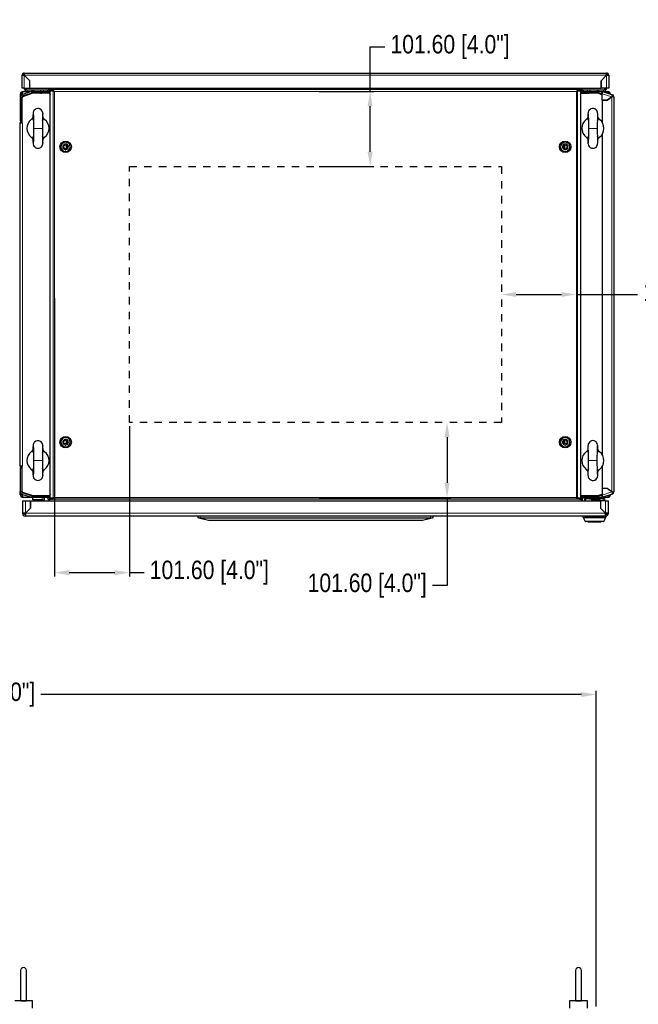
# Model space of a CAD drawing. Header units: inches. Extents: x 614 to 6314, y 704 to 4696.
# Tile 77 of 78: x 4066 to 4904, y 3362 to 4696. Entities that reach past the tile are written whole.
import ezdxf

# ---------------------------------------------------------------- set-up
doc = ezdxf.new("R2010")
doc.units = ezdxf.units.IN
doc.header["$MEASUREMENT"] = 0
doc.linetypes.add('HIDDEN', pattern=[0.2, 0.1, -0.1])
doc.styles.get("Standard").update_dxf_attribs({"font": 'ARIALN.TTF'})
doc.dimstyles.get("Standard").update_dxf_attribs({"dimtxt": 25, "dimasz": 20, "dimexe": 5, "dimexo": 5, "dimgap": 10, "dimtad": 0, "dimtih": 1, "dimtoh": 1, "dimzin": 0, "dimdsep": 46, "dimtxsty": 'Standard', "dimcen": 10, "dimadec": 0, "dimazin": 0, "dimtfac": 1, "dimtofl": 0, "dimtmove": 0, "dimatfit": 3, "dimfxl": 1, "dimtolj": 1, "dimtzin": 0, "dimarcsym": 0})

# ---------------------------------------------------------------- blocks, each defined once
blk = doc.blocks.new('ENCL_FRONT')
for p, q in [((-380, 2155.5), (-380, 2115.5)), ((-372, 2115.5), (-372, 2155.5)), ((372, 2155.5), (372, 2115.5)), ((380, 2115.5), (380, 2155.5)), ((-364, 2114.5), (-388, 2114.5)), ((-379.9, 2114.5), (-379.9, 2114.5)), ((-379.9, 2114.5), (-379.8, 2114.5)), ((-379.8, 2114.5), (-379.7, 2114.5)), ((-379.7, 2114.5), (-379.6, 2114.5)), ((-379.6, 2114.5), (-379.4, 2114.5)), ((-379.4, 2114.5), (-379.2, 2114.5)), ((-379.2, 2114.5), (-379, 2114.5)), ((-379, 2114.5), (-378.7, 2114.5)), ((-378.7, 2114.5), (-378.5, 2114.5)), ((-378.5, 2114.5), (-378.2, 2114.5)), ((-378.2, 2114.5), (-377.9, 2114.5)), ((-377.9, 2114.5), (-377.5, 2114.5)), ((-377.5, 2114.5), (-377.2, 2114.5)), ((-377.2, 2114.5), (-376.9, 2114.5)), ((-376.9, 2114.5), (-376.5, 2114.5)), ((-376.5, 2114.5), (-376.2, 2114.5)), ((-376.2, 2114.5), (-375.9, 2114.5)), ((-375.9, 2114.5), (-375.5, 2114.5)), ((-375.5, 2114.5), (-375.2, 2114.5)), ((-375.2, 2114.5), (-374.8, 2114.5)), ((-374.8, 2114.5), (-374.5, 2114.5)), ((-374.5, 2114.5), (-374.2, 2114.5)), ((-374.2, 2114.5), (-373.9, 2114.5)), ((-373.9, 2114.5), (-373.6, 2114.5)), ((-373.6, 2114.5), (-373.3, 2114.5)), ((-373.3, 2114.5), (-373, 2114.5)), ((-373, 2114.5), (-372.8, 2114.5)), ((-372.8, 2114.5), (-372.6, 2114.5)), ((-372.6, 2114.5), (-372.4, 2114.5)), ((-372.4, 2114.5), (-372.3, 2114.5)), ((-372.3, 2114.5), (-372.2, 2114.5)), ((-372.2, 2114.5), (-372.2, 2114.5)), ((-372.2, 2114.5), (-372.1, 2114.5)), ((-372.1, 2114.5), (-372.1, 2114.5)), ((-372.1, 2114.5), (-372.1, 2114.5)), ((-364, 2104.5), (-364, 2114.5)), ((388, 2114.5), (364, 2114.5)), ((364, 2114.5), (364, 2104.5)), ((372.1, 2114.5), (372.1, 2114.5)), ((372.1, 2114.5), (372.2, 2114.5)), ((372.2, 2114.5), (372.3, 2114.5)), ((372.3, 2114.5), (372.4, 2114.5)), ((372.4, 2114.5), (372.6, 2114.5)), ((372.6, 2114.5), (372.8, 2114.5)), ((372.8, 2114.5), (373, 2114.5)), ((373, 2114.5), (373.3, 2114.5)), ((373.3, 2114.5), (373.5, 2114.5)), ((373.5, 2114.5), (373.8, 2114.5)), ((373.8, 2114.5), (374.1, 2114.5)), ((374.1, 2114.5), (374.5, 2114.5)), ((374.5, 2114.5), (374.8, 2114.5)), ((374.8, 2114.5), (375.1, 2114.5)), ((375.1, 2114.5), (375.5, 2114.5)), ((375.5, 2114.5), (375.8, 2114.5)), ((375.8, 2114.5), (376.1, 2114.5)), ((376.1, 2114.5), (376.5, 2114.5)), ((376.5, 2114.5), (376.8, 2114.5)), ((376.8, 2114.5), (377.2, 2114.5)), ((377.2, 2114.5), (377.5, 2114.5)), ((377.5, 2114.5), (377.8, 2114.5)), ((377.8, 2114.5), (378.1, 2114.5)), ((378.1, 2114.5), (378.4, 2114.5)), ((378.4, 2114.5), (378.7, 2114.5)), ((378.7, 2114.5), (379, 2114.5)), ((379, 2114.5), (379.2, 2114.5)), ((379.2, 2114.5), (379.4, 2114.5)), ((379.4, 2114.5), (379.6, 2114.5)), ((379.6, 2114.5), (379.7, 2114.5)), ((379.7, 2114.5), (379.8, 2114.5)), ((379.8, 2114.5), (379.8, 2114.5)), ((379.8, 2114.5), (379.9, 2114.5)), ((379.9, 2114.5), (379.9, 2114.5)), ((379.9, 2114.5), (379.9, 2114.5)), ((388, 2104.5), (388, 2114.5))]:
    blk.add_line(p, q)
for centre, start, end in [((-376, 2155.5), 0, 180), ((376, 2155.5), 0, 180), ((-376, 2115.5), 180, 194.4775), ((-376, 2115.5), 345.5235, 0.001), ((376, 2115.5), 180, 194.4775), ((376, 2115.5), 345.5235, 0.001)]:
    blk.add_arc(centre, 4, start, end)
blk = doc.blocks.new('*D56')
at = {"color": 0, "linetype": 'Continuous', "lineweight": -2, "transparency": 16777216}
for p, q in [((3246.8, 3373.9), (3246.8, 3786.5)), ((3266.8, 3781.5), (3885.8, 3781.5)), ((4826.8, 3781.5), (4094.3, 3781.5)), ((4846.8, 3358.7), (4846.8, 3786.5))]:
    blk.add_line(p, q, dxfattribs=at)
at = {"color": 0, "linetype": 'Continuous', "transparency": 16777216}
for points in [[(3266.8, 3784.9), (3266.8, 3778.2), (3246.8, 3781.5)], [(4826.8, 3784.9), (4826.8, 3778.2), (4846.8, 3781.5)]]:
    blk.add_solid(points, dxfattribs=at)
at = {"layer": 'DEFPOINTS', "color": 0, "linetype": 'Continuous', "transparency": 16777216}
for p in [(3246.8, 3781.5), (3246.8, 3368.9), (4846.8, 3353.7)]:
    blk.add_point(p, dxfattribs=at)
at = {"color": 0, "linetype": 'Continuous', "transparency": 16777216, "insert": (3990, 3781.5), "char_height": 25, "attachment_point": 5}
blk.add_mtext('\\A1;1600.00 [63.0"]', dxfattribs=at)
blk = doc.blocks.new('*D70')
at = {"color": 0, "lineweight": -2, "transparency": 16777216}
for p, q in [((4738.3, 4323.4), (4799.9, 4323.4)), ((4819.9, 4323.4), (4903, 4323.4))]:
    blk.add_line(p, q, dxfattribs=at)
at = {"color": 0, "transparency": 16777216}
for points in [[(4738.3, 4326.8), (4738.3, 4320.1), (4718.3, 4323.4)], [(4799.9, 4326.8), (4799.9, 4320.1), (4819.9, 4323.4)]]:
    blk.add_solid(points, dxfattribs=at)
at = {"layer": 'DEFPOINTS', "color": 0, "transparency": 16777216}
for p in [(4718.3, 4323.4), (4819.9, 4323.4), (4819.9, 4323.4)]:
    blk.add_point(p, dxfattribs=at)
at = {"color": 0, "transparency": 16777216, "insert": (4991.3, 4323.4), "char_height": 25, "attachment_point": 5}
blk.add_mtext('\\A1;101.60 [4.0"]', dxfattribs=at)
blk = doc.blocks.new('*D71')
at = {"color": 0, "lineweight": -2, "transparency": 16777216}
for p, q in [((4540.5, 4598.4), (4540.5, 4658.7)), ((4540.5, 4658.7), (4560.5, 4658.7)), ((4471.3, 4598.4), (4545.5, 4598.4)), ((4540.5, 4516.8), (4540.5, 4578.4)), ((4471.3, 4496.8), (4545.5, 4496.8))]:
    blk.add_line(p, q, dxfattribs=at)
at = {"color": 0, "transparency": 16777216}
for points in [[(4537.1, 4578.4), (4543.8, 4578.4), (4540.5, 4598.4)], [(4537.1, 4516.8), (4543.8, 4516.8), (4540.5, 4496.8)]]:
    blk.add_solid(points, dxfattribs=at)
at = {"layer": 'DEFPOINTS', "color": 0, "transparency": 16777216}
for p in [(4466.3, 4598.4), (4540.5, 4598.4), (4466.3, 4496.8)]:
    blk.add_point(p, dxfattribs=at)
at = {"color": 0, "transparency": 16777216, "insert": (4648.8, 4658.7), "char_height": 25, "attachment_point": 5}
blk.add_mtext('\\A1;101.60 [4.0"]', dxfattribs=at)
blk = doc.blocks.new('*D72')
at = {"color": 0, "lineweight": -2, "transparency": 16777216}
for p, q in [((4112.7, 4318.4), (4112.7, 3941.6)), ((4214.3, 4145), (4214.3, 3941.6)), ((4132.7, 3946.6), (4194.3, 3946.6)), ((4214.3, 3946.6), (4234.3, 3946.6))]:
    blk.add_line(p, q, dxfattribs=at)
at = {"color": 0, "transparency": 16777216}
for points in [[(4132.7, 3950), (4132.7, 3943.3), (4112.7, 3946.6)], [(4194.3, 3950), (4194.3, 3943.3), (4214.3, 3946.6)]]:
    blk.add_solid(points, dxfattribs=at)
at = {"layer": 'DEFPOINTS', "color": 0, "transparency": 16777216}
for p in [(4112.7, 4323.4), (4214.3, 4150), (4214.3, 3946.6)]:
    blk.add_point(p, dxfattribs=at)
at = {"color": 0, "transparency": 16777216, "insert": (4322.6, 3946.6), "char_height": 25, "attachment_point": 5}
blk.add_mtext('\\A1;101.60 [4.0"]', dxfattribs=at)
blk = doc.blocks.new('*D73')
at = {"color": 0, "lineweight": -2, "transparency": 16777216}
for p, q in [((4644.8, 4130), (4644.8, 4068.4)), ((4471.3, 4048.4), (4649.8, 4048.4)), ((4644.8, 4048.4), (4644.8, 3929.1)), ((4644.8, 3929.1), (4624.8, 3929.1))]:
    blk.add_line(p, q, dxfattribs=at)
at = {"color": 0, "transparency": 16777216}
for points in [[(4641.4, 4130), (4648.1, 4130), (4644.8, 4150)], [(4641.4, 4068.4), (4648.1, 4068.4), (4644.8, 4048.4)]]:
    blk.add_solid(points, dxfattribs=at)
at = {"layer": 'DEFPOINTS', "color": 0, "transparency": 16777216}
for p in [(4644.8, 4150), (4466.3, 4048.4), (4644.8, 4048.4)]:
    blk.add_point(p, dxfattribs=at)
at = {"color": 0, "transparency": 16777216, "insert": (4536.5, 3929.1), "char_height": 25, "attachment_point": 5}
blk.add_mtext('\\A1;101.60 [4.0"]', dxfattribs=at)

msp = doc.modelspace()

# ---------------------------------------------------------------- linework, layer by layer
at = {"color": 7, "linetype": 'Continuous', "lineweight": 25}
for p, q in [((4070.332, 4620.444), (4068.832, 4620.444)), ((4068.832, 4602.944), (4068.832, 4620.444)), ((4071.832, 4623.444), (4071.832, 4620.444)), ((4071.832, 4623.444), (4860.832, 4623.444)), ((4079.235, 4613.041), (4071.832, 4620.444)), ((4079.225, 4613.037), (4071.832, 4620.43)), ((4076.332, 4615.944), (4076.318, 4615.944)), ((4860.832, 4620.444), (4853.43, 4613.041)), ((4853.44, 4613.037), (4860.832, 4620.43)), ((4856.346, 4615.944), (4856.332, 4615.944)), ((4860.832, 4620.444), (4860.832, 4623.444)), ((4862.332, 4620.444), (4863.832, 4620.444)), ((4863.832, 4620.444), (4863.832, 4602.944)), ((4071.832, 4602.944), (4068.832, 4602.944)), ((4071.832, 4602.444), (4071.832, 4602.944)), ((4071.832, 4602.944), (4079.225, 4602.944)), ((4073.832, 4602.444), (4073.832, 4602.944)), ((4079.225, 4602.944), (4079.225, 4613.037)), ((4079.235, 4602.944), (4079.235, 4613.041)), ((4079.235, 4602.944), (4853.43, 4602.944)), ((4104.332, 4602.944), (4104.332, 4600.744)), ((4106.332, 4600.618), (4106.332, 4602.944)), ((4826.332, 4602.944), (4826.332, 4600.618)), ((4828.332, 4600.744), (4828.332, 4602.944)), ((4853.43, 4613.041), (4853.43, 4602.944)), ((4853.44, 4602.944), (4853.44, 4613.037)), ((4860.832, 4602.944), (4853.44, 4602.944)), ((4858.832, 4602.944), (4858.832, 4602.444)), ((4860.832, 4602.944), (4860.832, 4602.444)), ((4863.832, 4602.944), (4860.832, 4602.944)), ((4066.332, 4594.444), (4068.332, 4594.444)), ((4066.332, 4594.444), (4066.332, 4590.12)), ((4066.332, 4590.12), (4066.332, 4558.444)), ((4068.332, 4594.444), (4068.332, 4593.753)), ((4068.332, 4590.12), (4068.332, 4558.444)), ((4068.432, 4593.815), (4068.432, 4594.444)), ((4068.432, 4562.073), (4068.432, 4590.791)), ((4069.352, 4591.233), (4068.552, 4589.628)), ((4068.552, 4589.628), (4068.552, 4555.844)), ((4068.832, 4590.844), (4069.304, 4591.75)), ((4068.832, 4590.844), (4068.832, 4590.19)), ((4081.688, 4598.233), (4069.303, 4594.21)), ((4069.304, 4591.75), (4083.332, 4596.444)), ((4083.432, 4595.944), (4069.352, 4591.233)), ((4082.306, 4596.331), (4069.922, 4592.307)), ((4070.332, 4598.444), (4075.832, 4598.444)), ((4075.832, 4600.444), (4084.332, 4600.444)), ((4075.832, 4598.444), (4083.017, 4598.444)), ((4083.017, 4598.444), (4105.332, 4598.444)), ((4083.017, 4596.444), (4105.332, 4596.444)), ((4106.047, 4595.944), (4083.432, 4595.944)), ((4084.332, 4600.444), (4084.332, 4598.444)), ((4084.332, 4600.444), (4094.332, 4600.444)), ((4091.332, 4595.944), (4091.332, 4596.444)), ((4093.832, 4595.944), (4093.832, 4596.243)), ((4093.832, 4596.243), (4095.232, 4596.243)), ((4094.332, 4598.444), (4094.332, 4600.444)), ((4094.332, 4600.444), (4097.832, 4600.444)), ((4095.232, 4595.944), (4095.232, 4596.243)), ((4106.082, 4596.243), (4095.232, 4596.243)), ((4097.832, 4600.444), (4102.832, 4600.444)), ((4102.832, 4600.444), (4102.832, 4598.587)), ((4104.332, 4600.744), (4106.332, 4600.744)), ((4105.332, 4598.444), (4105.332, 4596.444)), ((4105.665, 4598.444), (4106.332, 4598.444)), ((4106.047, 4595.944), (4106.944, 4593.832)), ((4106.182, 4596.344), (4106.182, 4596.343)), ((4107.83, 4600.618), (4106.332, 4600.618)), ((4106.332, 4600.618), (4106.332, 4597.123)), ((4106.726, 4594.344), (4106.817, 4594.376)), ((4106.788, 4594.444), (4106.944, 4594.077)), ((4106.944, 4594.444), (4106.788, 4594.444)), ((4106.944, 4593.944), (4106.896, 4593.944)), ((4106.944, 4047.544), (4106.944, 4599.344)), ((4109.161, 4599.344), (4106.944, 4599.344)), ((4107.83, 4600.944), (4107.83, 4599.444)), ((4108.852, 4600.944), (4107.83, 4600.944)), ((4108.852, 4599.444), (4107.83, 4599.444)), ((4108.282, 4599.344), (4108.282, 4599.444)), ((4108.852, 4600.944), (4108.852, 4599.444)), ((4823.81, 4600.944), (4108.852, 4600.944)), ((4109.161, 4599.344), (4110.126, 4599.344)), ((4111.134, 4598.707), (4109.161, 4599.344)), ((4112.098, 4598.707), (4111.134, 4598.707)), ((4112.098, 4598.707), (4111.374, 4598.941)), ((4820.564, 4598.707), (4821.287, 4598.941)), ((4821.528, 4598.707), (4820.564, 4598.707)), ((4823.501, 4599.344), (4821.528, 4598.707)), ((4822.536, 4599.344), (4823.501, 4599.344)), ((4825.718, 4599.344), (4823.501, 4599.344)), ((4823.81, 4599.444), (4823.81, 4600.944)), ((4823.81, 4600.944), (4824.832, 4600.944)), ((4823.81, 4599.444), (4824.832, 4599.444)), ((4824.382, 4599.444), (4824.382, 4599.344)), ((4824.832, 4600.944), (4824.832, 4599.444)), ((4826.332, 4600.618), (4824.832, 4600.618)), ((4825.718, 4599.344), (4825.718, 4047.544)), ((4825.718, 4593.826), (4826.617, 4595.944)), ((4825.718, 4594.071), (4825.877, 4594.444)), ((4825.877, 4594.444), (4825.718, 4594.444)), ((4825.768, 4593.944), (4825.718, 4593.944)), ((4825.848, 4594.376), (4825.938, 4594.344)), ((4828.332, 4600.744), (4826.332, 4600.744)), ((4826.332, 4597.123), (4826.332, 4600.618)), ((4826.332, 4598.444), (4826.999, 4598.444)), ((4826.482, 4596.344), (4826.482, 4596.343)), ((4826.582, 4596.243), (4837.432, 4596.243)), ((4849.232, 4595.944), (4826.617, 4595.944)), ((4827.332, 4598.444), (4849.648, 4598.444)), ((4827.332, 4598.444), (4827.332, 4596.444)), ((4827.332, 4596.444), (4849.648, 4596.444)), ((4829.832, 4598.587), (4829.832, 4600.444)), ((4829.832, 4600.444), (4834.832, 4600.444)), ((4834.832, 4600.444), (4838.332, 4600.444)), ((4837.432, 4595.944), (4837.432, 4596.243)), ((4838.832, 4596.243), (4837.432, 4596.243)), ((4838.332, 4600.444), (4848.332, 4600.444)), ((4838.332, 4600.444), (4838.332, 4598.444)), ((4838.832, 4595.944), (4838.832, 4596.243)), ((4841.332, 4596.444), (4841.332, 4595.944)), ((4848.332, 4598.444), (4848.332, 4600.444)), ((4848.332, 4600.444), (4856.832, 4600.444)), ((4854.832, 4594.07), (4849.232, 4595.944)), ((4849.332, 4596.444), (4854.832, 4594.604)), ((4849.648, 4598.444), (4856.832, 4598.444)), ((4854.832, 4594.878), (4850.359, 4596.331)), ((4855.041, 4596.913), (4850.977, 4598.233)), ((4854.855, 4598.385), (4854.44, 4597.108)), ((4854.832, 4586.456), (4854.832, 4595.238)), ((4854.855, 4598.385), (4855.296, 4598.242)), ((4854.881, 4596.965), (4855.296, 4598.242)), ((4855.296, 4598.242), (4868.759, 4593.867)), ((4856.832, 4598.444), (4862.332, 4598.444)), ((4867.821, 4591.018), (4861.541, 4586.456)), ((4861.544, 4586.446), (4867.832, 4591.014)), ((4864.112, 4588.312), (4864.112, 4588.324)), ((4864.232, 4588.399), (4864.232, 4588.411)), ((4864.332, 4588.471), (4864.332, 4588.484)), ((4866.332, 4589.924), (4866.332, 4589.937)), ((4867.732, 4590.954), (4867.732, 4590.942)), ((4867.823, 4591.014), (4867.815, 4591.014)), ((4870.832, 4591.014), (4867.832, 4591.014)), ((4868.296, 4592.441), (4868.759, 4593.867)), ((4870.832, 4591.014), (4870.832, 4055.874)), ((4068.432, 4585.772), (4068.332, 4585.872)), ((4861.541, 4586.456), (4854.832, 4586.456)), ((4854.832, 4586.446), (4854.832, 4556.735)), ((4854.832, 4586.446), (4861.544, 4586.446)), ((4068.332, 4571.015), (4068.432, 4571.115)), ((4068.552, 4570.044), (4068.533, 4570.044)), ((4068.533, 4558.444), (4068.533, 4570.044)), ((4066.332, 4558.444), (4068.332, 4558.444)), ((4066.332, 4556.244), (4066.332, 4555.844)), ((4066.332, 4555.844), (4068.552, 4555.844)), ((4066.332, 4091.044), (4066.332, 4555.844)), ((4068.332, 4559.111), (4068.552, 4558.98)), ((4068.332, 4556.244), (4068.332, 4555.844)), ((4068.432, 4558.444), (4068.432, 4559.049)), ((4068.432, 4558.444), (4068.533, 4558.444)), ((4068.432, 4558.344), (4068.433, 4558.344)), ((4068.432, 4556.344), (4068.433, 4556.344)), ((4068.433, 4556.344), (4068.552, 4556.347)), ((4068.532, 4558.444), (4068.532, 4558.43)), ((4068.552, 4555.844), (4069.532, 4555.844)), ((4854.832, 4540.152), (4854.832, 4106.735)), ((4128.832, 4521.153), (4128.832, 4525.735)), ((4129.332, 4521.644), (4128.832, 4521.644)), ((4129.522, 4521.602), (4128.832, 4521.602)), ((4129.567, 4521.644), (4129.332, 4521.644)), ((4803.332, 4521.644), (4803.097, 4521.644)), ((4803.832, 4521.602), (4803.142, 4521.602)), ((4803.832, 4521.644), (4803.332, 4521.644)), ((4803.832, 4525.735), (4803.832, 4521.153)), ((4128.832, 4121.153), (4128.832, 4125.735)), ((4803.832, 4125.735), (4803.832, 4121.153)), ((4068.552, 4091.044), (4066.332, 4091.044)), ((4066.332, 4090.644), (4066.332, 4091.044)), ((4066.332, 4088.444), (4066.332, 4056.768)), ((4066.332, 4088.444), (4068.332, 4088.444)), ((4068.332, 4090.644), (4068.332, 4091.044)), ((4068.332, 4088.444), (4068.332, 4056.768)), ((4068.552, 4087.907), (4068.332, 4087.777)), ((4068.432, 4090.544), (4068.433, 4090.544)), ((4068.432, 4088.544), (4068.433, 4088.544)), ((4068.432, 4088.444), (4068.432, 4087.838)), ((4068.533, 4088.444), (4068.432, 4088.444)), ((4068.432, 4084.815), (4068.432, 4056.097)), ((4068.552, 4090.541), (4068.433, 4090.544)), ((4068.532, 4088.458), (4068.532, 4088.444)), ((4068.533, 4088.444), (4068.533, 4076.844)), ((4068.552, 4091.044), (4068.552, 4057.26)), ((4069.532, 4091.044), (4068.552, 4091.044)), ((4854.832, 4090.152), (4854.832, 4060.442)), ((4068.432, 4075.772), (4068.332, 4075.872)), ((4068.552, 4076.844), (4068.533, 4076.844)), ((4066.332, 4052.444), (4066.332, 4056.768)), ((4068.332, 4061.015), (4068.432, 4061.115)), ((4068.552, 4057.26), (4069.352, 4055.655)), ((4068.832, 4056.698), (4068.832, 4056.044)), ((4069.304, 4055.138), (4068.832, 4056.044)), ((4083.332, 4050.444), (4069.304, 4055.138)), ((4069.352, 4055.655), (4083.432, 4050.944)), ((4861.544, 4060.442), (4854.832, 4060.442)), ((4854.832, 4060.432), (4854.832, 4051.65)), ((4861.541, 4060.432), (4854.832, 4060.432)), ((4867.821, 4055.87), (4861.541, 4060.432)), ((4867.832, 4055.874), (4861.544, 4060.442)), ((4864.112, 4058.564), (4864.112, 4058.576)), ((4864.232, 4058.489), (4864.232, 4058.477)), ((4864.332, 4058.404), (4864.332, 4058.416)), ((4866.332, 4056.951), (4866.332, 4056.963)), ((4867.732, 4055.946), (4867.732, 4055.934)), ((4867.823, 4055.874), (4867.815, 4055.874)), ((4867.832, 4055.874), (4870.832, 4055.874)), ((4068.332, 4052.444), (4066.332, 4052.444)), ((4068.332, 4052.444), (4068.332, 4053.135)), ((4068.432, 4053.073), (4068.432, 4052.444)), ((4069.303, 4052.678), (4081.688, 4048.654)), ((4069.332, 4043.694), (4069.332, 4027.194)), ((4069.332, 4043.694), (4073.332, 4043.694)), ((4069.922, 4054.58), (4082.306, 4050.556)), ((4083.017, 4048.444), (4070.332, 4048.444)), ((4073.332, 4043.694), (4080.102, 4043.694)), ((4080.102, 4043.694), (4080.102, 4034.035)), ((4080.202, 4034.064), (4080.202, 4043.694)), ((4080.202, 4043.694), (4852.462, 4043.694)), ((4105.332, 4050.444), (4083.017, 4050.444)), ((4105.332, 4048.444), (4083.017, 4048.444)), ((4083.332, 4045.444), (4083.332, 4048.444)), ((4096.132, 4045.444), (4083.332, 4045.444)), ((4083.432, 4050.944), (4106.047, 4050.944)), ((4087.632, 4043.994), (4087.332, 4043.694)), ((4087.632, 4043.994), (4094.632, 4043.994)), ((4091.332, 4050.444), (4091.332, 4050.944)), ((4092.332, 4050.444), (4092.332, 4050.944)), ((4093.832, 4050.944), (4093.832, 4050.645)), ((4093.832, 4050.645), (4095.232, 4050.645)), ((4094.932, 4043.694), (4094.632, 4043.994)), ((4095.232, 4050.944), (4095.232, 4050.645)), ((4106.082, 4050.645), (4095.232, 4050.645)), ((4096.332, 4043.694), (4096.332, 4045.244)), ((4099.332, 4043.694), (4099.332, 4045.244)), ((4104.332, 4046.144), (4104.332, 4043.694)), ((4104.332, 4046.144), (4106.332, 4046.144)), ((4105.332, 4048.444), (4105.332, 4050.444)), ((4106.332, 4048.444), (4105.665, 4048.444)), ((4106.944, 4053.055), (4106.047, 4050.944)), ((4106.182, 4050.544), (4106.182, 4050.545)), ((4106.332, 4049.764), (4106.332, 4046.27)), ((4106.332, 4043.694), (4106.332, 4046.27)), ((4106.332, 4046.27), (4107.83, 4046.27)), ((4106.817, 4052.512), (4106.726, 4052.544)), ((4106.944, 4052.811), (4106.788, 4052.444)), ((4106.788, 4052.444), (4106.944, 4052.444)), ((4106.896, 4052.944), (4106.944, 4052.944)), ((4109.161, 4047.544), (4106.944, 4047.544)), ((4108.852, 4047.444), (4107.83, 4047.444)), ((4107.83, 4045.944), (4107.83, 4047.444)), ((4108.852, 4045.944), (4107.83, 4045.944)), ((4108.282, 4047.444), (4108.282, 4047.544)), ((4108.852, 4047.444), (4108.852, 4045.944)), ((4823.81, 4045.944), (4108.852, 4045.944)), ((4111.134, 4048.181), (4109.161, 4047.544)), ((4109.941, 4047.544), (4109.161, 4047.544)), ((4112.098, 4048.181), (4111.134, 4048.181)), ((4112.098, 4048.181), (4111.456, 4047.973)), ((4820.564, 4048.181), (4821.528, 4048.181)), ((4823.501, 4047.544), (4821.528, 4048.181)), ((4823.501, 4047.544), (4822.536, 4047.544)), ((4825.718, 4047.544), (4823.501, 4047.544)), ((4823.81, 4045.944), (4823.81, 4047.444)), ((4823.81, 4047.444), (4824.832, 4047.444)), ((4823.81, 4045.944), (4824.832, 4045.944)), ((4824.382, 4047.544), (4824.382, 4047.444)), ((4824.832, 4045.944), (4824.832, 4047.444)), ((4824.832, 4046.27), (4826.332, 4046.27)), ((4826.617, 4050.944), (4825.718, 4053.061)), ((4825.718, 4052.944), (4825.768, 4052.944)), ((4825.877, 4052.444), (4825.718, 4052.817)), ((4825.718, 4052.444), (4825.877, 4052.444)), ((4825.938, 4052.544), (4825.848, 4052.512)), ((4826.332, 4046.27), (4826.332, 4049.764)), ((4826.999, 4048.444), (4826.332, 4048.444)), ((4826.332, 4046.27), (4826.332, 4043.694)), ((4828.332, 4046.144), (4826.332, 4046.144)), ((4826.482, 4050.544), (4826.482, 4050.545)), ((4826.582, 4050.645), (4837.432, 4050.645)), ((4826.617, 4050.944), (4849.232, 4050.944)), ((4827.332, 4048.444), (4827.332, 4050.444)), ((4849.648, 4050.444), (4827.332, 4050.444)), ((4849.648, 4048.444), (4827.332, 4048.444)), ((4828.332, 4043.694), (4828.332, 4046.144)), ((4830.932, 4047.194), (4830.932, 4043.694)), ((4830.932, 4047.194), (4832.932, 4047.194)), ((4832.932, 4047.194), (4833.532, 4047.194)), ((4833.532, 4046.394), (4833.532, 4047.194)), ((4855.532, 4046.394), (4833.532, 4046.394)), ((4837.432, 4050.944), (4837.432, 4050.645)), ((4838.832, 4050.645), (4837.432, 4050.645)), ((4838.759, 4046.616), (4837.782, 4046.444)), ((4837.782, 4046.444), (4837.782, 4046.394)), ((4837.782, 4046.444), (4851.282, 4046.444)), ((4838.759, 4048.444), (4838.759, 4046.616)), ((4841.646, 4046.616), (4838.759, 4046.616)), ((4838.832, 4050.944), (4838.832, 4050.645)), ((4839.336, 4050.444), (4839.336, 4050.944)), ((4840.582, 4044.694), (4840.582, 4043.694)), ((4841.332, 4050.944), (4841.332, 4050.444)), ((4841.646, 4048.444), (4841.646, 4046.616)), ((4842.082, 4046.194), (4850.582, 4046.194)), ((4847.419, 4048.444), (4847.419, 4046.616)), ((4850.306, 4046.616), (4847.419, 4046.616)), ((4849.232, 4050.944), (4854.832, 4052.818)), ((4854.832, 4052.284), (4849.332, 4050.444)), ((4849.728, 4050.576), (4849.728, 4050.445)), ((4850.306, 4048.494), (4850.306, 4046.616)), ((4862.332, 4048.444), (4850.306, 4048.444)), ((4851.282, 4046.444), (4850.306, 4046.616)), ((4850.359, 4050.556), (4854.832, 4052.01)), ((4850.977, 4048.654), (4855.041, 4049.975)), ((4851.282, 4046.394), (4851.282, 4046.444)), ((4852.082, 4044.694), (4852.082, 4043.694)), ((4852.462, 4043.694), (4852.462, 4034.064)), ((4859.332, 4043.694), (4852.562, 4043.694)), ((4852.562, 4043.694), (4852.562, 4034.035)), ((4854.855, 4048.502), (4854.44, 4049.779)), ((4855.296, 4048.646), (4854.855, 4048.502)), ((4854.881, 4049.923), (4855.296, 4048.646)), ((4868.759, 4053.02), (4855.296, 4048.646)), ((4855.532, 4047.194), (4856.132, 4047.194)), ((4855.532, 4047.194), (4855.532, 4046.394)), ((4856.132, 4047.194), (4858.132, 4047.194)), ((4858.132, 4047.194), (4858.132, 4043.694)), ((4859.332, 4043.694), (4863.332, 4043.694)), ((4863.332, 4027.194), (4863.332, 4043.694)), ((4868.296, 4054.447), (4868.759, 4053.02)), ((4073.332, 4027.194), (4080.202, 4034.064)), ((4080.102, 4034.035), (4073.332, 4027.265)), ((4076.011, 4029.943), (4076.049, 4029.91)), ((4078.866, 4032.728), (4078.833, 4032.766)), ((4852.562, 4041.194), (4852.462, 4041.194)), ((4852.462, 4034.064), (4859.332, 4027.194)), ((4852.562, 4034.035), (4859.332, 4027.265)), ((4071.332, 4027.194), (4069.332, 4027.194)), ((4073.332, 4027.194), (4073.332, 4023.194)), ((4859.332, 4023.194), (4073.332, 4023.194)), ((4307.332, 4020.694), (4307.332, 4023.194)), ((4308.211, 4020.474), (4307.332, 4020.694)), ((4321.332, 4017.194), (4308.211, 4020.474)), ((4310.332, 4020.694), (4622.332, 4020.694)), ((4611.332, 4017.194), (4321.332, 4017.194)), ((4624.454, 4020.474), (4611.332, 4017.194)), ((4625.332, 4020.694), (4624.454, 4020.474)), ((4625.332, 4023.194), (4625.332, 4020.694)), ((4829.332, 4021.489), (4829.332, 4023.194)), ((4829.488, 4020.823), (4829.751, 4020.293)), ((4829.751, 4020.293), (4831.922, 4015.916)), ((4856.784, 4015.694), (4832.28, 4015.694)), ((4835.532, 4015.694), (4835.532, 4015.494)), ((4835.532, 4015.494), (4853.532, 4015.494)), ((4853.532, 4015.494), (4853.532, 4015.694)), ((4857.142, 4015.916), (4859.313, 4020.293)), ((4858.582, 4028.015), (4858.582, 4027.944)), ((4859.313, 4020.293), (4859.576, 4020.823)), ((4859.332, 4023.194), (4859.332, 4027.194)), ((4859.732, 4023.194), (4859.332, 4023.194)), ((4859.732, 4021.489), (4859.732, 4023.194)), ((4861.332, 4027.194), (4863.332, 4027.194))]:
    msp.add_line(p, q, dxfattribs=at)
at = {"color": 8, "linetype": 'Continuous', "lineweight": 18}
for p, q in [((4071.832, 4620.444), (4860.832, 4620.444)), ((4071.832, 4602.944), (4071.832, 4620.43)), ((4860.832, 4620.43), (4860.832, 4602.944)), ((4073.832, 4602.444), (4071.832, 4602.444)), ((4858.832, 4602.444), (4860.832, 4602.444)), ((4068.332, 4590.12), (4066.332, 4590.12)), ((4068.432, 4594.444), (4070.025, 4594.444)), ((4069.922, 4592.307), (4069.303, 4594.21)), ((4075.832, 4600.444), (4075.832, 4598.444)), ((4076.497, 4594.444), (4077.355, 4594.444)), ((4082.306, 4596.331), (4081.688, 4598.233)), ((4083.017, 4596.444), (4083.017, 4598.444)), ((4097.832, 4598.444), (4097.832, 4600.444)), ((4106.082, 4596.243), (4106.082, 4595.862)), ((4106.944, 4596.344), (4106.182, 4596.344)), ((4106.182, 4596.343), (4106.944, 4596.343)), ((4111.134, 4048.181), (4111.134, 4598.707)), ((4112.741, 4598.444), (4112.741, 4048.444)), ((4819.921, 4598.444), (4112.741, 4598.444)), ((4819.921, 4048.444), (4819.921, 4598.444)), ((4821.528, 4048.181), (4821.528, 4598.707)), ((4825.718, 4596.344), (4826.482, 4596.344)), ((4826.482, 4596.343), (4825.718, 4596.343)), ((4826.582, 4596.243), (4826.582, 4595.862)), ((4834.832, 4600.444), (4834.832, 4598.444)), ((4849.648, 4596.444), (4849.648, 4598.444)), ((4850.359, 4596.331), (4850.977, 4598.233)), ((4854.832, 4595.238), (4867.821, 4591.018)), ((4856.832, 4600.444), (4856.832, 4598.444)), ((4867.832, 4591.014), (4867.832, 4055.874)), ((4068.332, 4556.244), (4066.332, 4556.244)), ((4068.432, 4556.344), (4068.432, 4558.344)), ((4068.433, 4558.344), (4068.433, 4556.344)), ((4068.533, 4558.444), (4068.552, 4558.444)), ((4069.532, 4555.844), (4069.532, 4091.044)), ((4084.332, 4548.444), (4096.332, 4548.444)), ((4836.332, 4548.444), (4848.332, 4548.444)), ((4129.332, 4521.644), (4129.332, 4525.444)), ((4803.332, 4525.444), (4803.332, 4521.644)), ((4084.332, 4098.444), (4096.332, 4098.444)), ((4848.332, 4098.444), (4836.332, 4098.444)), ((4068.332, 4090.644), (4066.332, 4090.644)), ((4068.432, 4090.544), (4068.432, 4088.544)), ((4068.433, 4088.544), (4068.433, 4090.544)), ((4068.533, 4088.444), (4068.552, 4088.444)), ((4068.332, 4056.768), (4066.332, 4056.768)), ((4867.821, 4055.87), (4854.832, 4051.65)), ((4070.025, 4052.444), (4068.432, 4052.444)), ((4069.922, 4054.58), (4069.303, 4052.678)), ((4073.332, 4043.694), (4073.332, 4027.265)), ((4077.355, 4052.444), (4076.497, 4052.444)), ((4082.306, 4050.556), (4081.688, 4048.654)), ((4083.017, 4050.444), (4083.017, 4048.444)), ((4096.132, 4045.444), (4096.132, 4048.444)), ((4096.332, 4045.244), (4099.332, 4045.244)), ((4106.082, 4050.645), (4106.082, 4051.026)), ((4106.182, 4050.545), (4106.944, 4050.545)), ((4106.944, 4050.544), (4106.182, 4050.544)), ((4112.741, 4048.444), (4819.921, 4048.444)), ((4826.482, 4050.545), (4825.718, 4050.545)), ((4825.718, 4050.544), (4826.482, 4050.544)), ((4826.582, 4050.645), (4826.582, 4051.026)), ((4832.932, 4047.194), (4832.932, 4043.694)), ((4852.082, 4044.694), (4840.582, 4044.694)), ((4849.648, 4050.444), (4849.648, 4048.444)), ((4850.359, 4050.556), (4850.977, 4048.654)), ((4856.132, 4043.694), (4856.132, 4047.194)), ((4859.332, 4027.265), (4859.332, 4043.694)), ((4859.332, 4027.194), (4073.332, 4027.194)), ((4310.332, 4023.194), (4310.332, 4020.694)), ((4622.332, 4020.694), (4622.332, 4023.194)), ((4858.926, 4020.705), (4830.138, 4020.705)), ((4831.332, 4023.194), (4831.332, 4021.72)), ((4857.732, 4021.72), (4831.332, 4021.72)), ((4857.079, 4015.823), (4831.986, 4015.823)), ((4857.732, 4021.72), (4857.732, 4023.194))]:
    msp.add_line(p, q, dxfattribs=at)
at = {"color": 7, "linetype": 'Continuous', "lineweight": 25, "flags": 128}
for points in [[(4068.332, 4594.444), (4068.575, 4595.399), (4068.806, 4595.648)], [(4070.332, 4598.444), (4069.857, 4598.139), (4069.382, 4597.272), (4068.907, 4595.975), (4068.432, 4594.444)], [(4108.852, 4599.444), (4110.796, 4599.151), (4112.741, 4598.444)], [(4112.741, 4598.444), (4111.886, 4598.576), (4111.134, 4598.707)], [(4112.741, 4598.444), (4112.399, 4598.576), (4112.098, 4598.707)], [(4819.921, 4598.444), (4821.866, 4599.151), (4823.81, 4599.444)], [(4821.528, 4598.707), (4820.776, 4598.576), (4819.921, 4598.444)], [(4820.564, 4598.707), (4820.263, 4598.576), (4819.921, 4598.444)], [(4863.924, 4595.439), (4863.757, 4595.975), (4863.282, 4597.272), (4862.807, 4598.139), (4862.332, 4598.444)], [(4863.848, 4595.681), (4864.012, 4595.53), (4864.057, 4595.395)], [(4096.775, 4569.28), (4096.581, 4570.738), (4096.063, 4571.982), (4094.585, 4573.77), (4093.11, 4574.753), (4091.499, 4575.32), (4089.621, 4575.398), (4087.679, 4574.816), (4086.048, 4573.757), (4084.851, 4572.449), (4084.188, 4571.227), (4083.887, 4570.188), (4083.757, 4569.257), (4083.669, 4568.081), (4083.586, 4566.38), (4083.508, 4564.017), (4083.463, 4562.04)], [(4848.775, 4569.28), (4848.581, 4570.738), (4848.063, 4571.982), (4846.585, 4573.77), (4845.11, 4574.753), (4843.499, 4575.32), (4841.621, 4575.398), (4839.679, 4574.816), (4838.048, 4573.757), (4836.851, 4572.449), (4836.188, 4571.227), (4835.887, 4570.188), (4835.757, 4569.257), (4835.669, 4568.081), (4835.586, 4566.38), (4835.508, 4564.017), (4835.463, 4562.04)], [(4083.495, 4563.468), (4082.571, 4561.675), (4081.326, 4560.439)], [(4084.119, 4567.461), (4084.068, 4567.472), (4084.06, 4566.899), (4084.104, 4565.699), (4084.16, 4563.865), (4084.219, 4561.317), (4084.273, 4557.943), (4084.315, 4553.66), (4084.327, 4551.168), (4084.332, 4548.444)], [(4099.338, 4560.439), (4097.773, 4562.128), (4097.17, 4563.41)], [(4835.495, 4563.468), (4834.571, 4561.675), (4833.326, 4560.439)], [(4836.119, 4567.461), (4836.068, 4567.472), (4836.06, 4566.899), (4836.104, 4565.699), (4836.16, 4563.865), (4836.219, 4561.317), (4836.273, 4557.943), (4836.315, 4553.66), (4836.327, 4551.168), (4836.332, 4548.444)], [(4851.338, 4560.439), (4849.773, 4562.128), (4849.17, 4563.41)], [(4068.552, 4558.416), (4068.425, 4558.394), (4068.158, 4558.326)], [(4084.332, 4548.444), (4084.327, 4545.663), (4084.315, 4543.215), (4084.297, 4541.088), (4084.277, 4539.267), (4084.235, 4536.459), (4084.193, 4534.337), (4084.142, 4532.314), (4084.088, 4530.55), (4084.063, 4529.832), (4084.045, 4529.297), (4084.046, 4529.033), (4084.064, 4529.004)], [(4836.332, 4548.444), (4836.327, 4545.663), (4836.315, 4543.215), (4836.297, 4541.088), (4836.277, 4539.267), (4836.235, 4536.459), (4836.193, 4534.337), (4836.142, 4532.314), (4836.088, 4530.55), (4836.063, 4529.832), (4836.045, 4529.297), (4836.046, 4529.033), (4836.064, 4529.004)], [(4081.326, 4536.448), (4082.892, 4534.76), (4083.492, 4533.484)], [(4097.168, 4533.418), (4098.093, 4535.213), (4099.338, 4536.448)], [(4833.326, 4536.448), (4834.892, 4534.76), (4835.492, 4533.484)], [(4849.168, 4533.418), (4850.093, 4535.213), (4851.338, 4536.448)], [(4083.461, 4534.867), (4083.482, 4533.842), (4083.539, 4531.754), (4083.593, 4530.22), (4083.675, 4528.615), (4083.876, 4526.942), (4084.427, 4525.192), (4085.276, 4523.898), (4085.896, 4523.262), (4086.668, 4522.654), (4088.481, 4521.751), (4090.286, 4521.444), (4092.032, 4521.703), (4094.037, 4522.691), (4095.036, 4523.544), (4095.915, 4524.658), (4096.544, 4526.026), (4096.775, 4527.608)], [(4127.33, 4529.711), (4127.453, 4530.059), (4127.558, 4530.15), (4127.656, 4530.199), (4127.743, 4530.223), (4127.823, 4530.23), (4127.904, 4530.225), (4127.993, 4530.203), (4128.099, 4530.152), (4128.228, 4530.032), (4128.328, 4529.768), (4128.329, 4529.711)], [(4804.333, 4529.711), (4804.455, 4530.059), (4804.56, 4530.15), (4804.659, 4530.199), (4804.745, 4530.223), (4804.825, 4530.23), (4804.907, 4530.225), (4804.995, 4530.203), (4805.102, 4530.152), (4805.231, 4530.032), (4805.331, 4529.768), (4805.332, 4529.711)], [(4835.461, 4534.867), (4835.482, 4533.842), (4835.539, 4531.754), (4835.593, 4530.22), (4835.675, 4528.615), (4835.876, 4526.942), (4836.427, 4525.192), (4837.276, 4523.898), (4837.896, 4523.262), (4838.668, 4522.654), (4840.481, 4521.751), (4842.286, 4521.444), (4844.032, 4521.703), (4846.037, 4522.691), (4847.036, 4523.544), (4847.915, 4524.658), (4848.544, 4526.026), (4848.775, 4527.608)], [(4096.775, 4119.28), (4096.581, 4120.738), (4096.063, 4121.982), (4094.585, 4123.77), (4093.11, 4124.753), (4091.499, 4125.32), (4089.621, 4125.398), (4087.679, 4124.816), (4086.048, 4123.757), (4084.851, 4122.449), (4084.188, 4121.227), (4083.887, 4120.188), (4083.757, 4119.257), (4083.669, 4118.081), (4083.586, 4116.38), (4083.508, 4114.017), (4083.463, 4112.04)], [(4127.33, 4129.711), (4127.453, 4130.059), (4127.558, 4130.15), (4127.656, 4130.199), (4127.743, 4130.223), (4127.823, 4130.23), (4127.904, 4130.225), (4127.993, 4130.203), (4128.099, 4130.152), (4128.228, 4130.032), (4128.328, 4129.768), (4128.329, 4129.711)], [(4804.333, 4129.711), (4804.455, 4130.059), (4804.56, 4130.15), (4804.659, 4130.199), (4804.745, 4130.223), (4804.825, 4130.23), (4804.907, 4130.225), (4804.995, 4130.203), (4805.102, 4130.152), (4805.231, 4130.032), (4805.331, 4129.768), (4805.332, 4129.711)], [(4849.203, 4112.02), (4849.182, 4113.046), (4849.126, 4115.134), (4849.071, 4116.667), (4848.989, 4118.273), (4848.789, 4119.946), (4848.238, 4121.696), (4847.389, 4122.99), (4846.768, 4123.626), (4845.997, 4124.234), (4844.184, 4125.137), (4842.379, 4125.444), (4840.632, 4125.185), (4838.627, 4124.197), (4837.628, 4123.344), (4836.75, 4122.229), (4836.121, 4120.862), (4835.89, 4119.28)], [(4083.495, 4113.468), (4082.571, 4111.675), (4081.326, 4110.439)], [(4084.119, 4117.461), (4084.068, 4117.472), (4084.06, 4116.899), (4084.104, 4115.699), (4084.16, 4113.865), (4084.219, 4111.317), (4084.273, 4107.943), (4084.315, 4103.66), (4084.327, 4101.168), (4084.332, 4098.444)], [(4099.338, 4110.439), (4097.773, 4112.128), (4097.17, 4113.41)], [(4835.496, 4113.47), (4834.571, 4111.675), (4833.326, 4110.439)], [(4848.332, 4098.444), (4848.337, 4101.224), (4848.35, 4103.673), (4848.367, 4105.799), (4848.387, 4107.62), (4848.429, 4110.429), (4848.472, 4112.551), (4848.523, 4114.574), (4848.577, 4116.338), (4848.602, 4117.056), (4848.62, 4117.591), (4848.619, 4117.854), (4848.6, 4117.884)], [(4851.338, 4110.439), (4849.773, 4112.128), (4849.173, 4113.404)], [(4084.332, 4098.444), (4084.327, 4095.663), (4084.315, 4093.215), (4084.297, 4091.088), (4084.277, 4089.267), (4084.235, 4086.459), (4084.193, 4084.337), (4084.142, 4082.314), (4084.088, 4080.55), (4084.063, 4079.832), (4084.045, 4079.297), (4084.046, 4079.033), (4084.064, 4079.004)], [(4848.545, 4079.427), (4848.597, 4079.416), (4848.604, 4079.988), (4848.561, 4081.189), (4848.504, 4083.023), (4848.446, 4085.57), (4848.391, 4088.945), (4848.35, 4093.227), (4848.337, 4095.72), (4848.332, 4098.444)], [(4068.158, 4088.562), (4068.425, 4088.494), (4068.552, 4088.472)], [(4081.326, 4086.448), (4082.892, 4084.76), (4083.492, 4083.484)], [(4083.461, 4084.867), (4083.482, 4083.842), (4083.539, 4081.754), (4083.593, 4080.22), (4083.675, 4078.615), (4083.876, 4076.942), (4084.427, 4075.192), (4085.276, 4073.898), (4085.896, 4073.262), (4086.668, 4072.654), (4088.481, 4071.751), (4090.286, 4071.444), (4092.032, 4071.703), (4094.037, 4072.691), (4095.036, 4073.544), (4095.915, 4074.658), (4096.544, 4076.026), (4096.775, 4077.608)], [(4097.168, 4083.418), (4098.093, 4085.213), (4099.338, 4086.448)], [(4833.326, 4086.448), (4834.892, 4084.76), (4835.495, 4083.478)], [(4835.89, 4077.608), (4836.084, 4076.149), (4836.602, 4074.906), (4838.079, 4073.118), (4839.554, 4072.135), (4841.165, 4071.567), (4843.044, 4071.49), (4844.986, 4072.072), (4846.617, 4073.13), (4847.814, 4074.439), (4848.476, 4075.661), (4848.778, 4076.699), (4848.908, 4077.631), (4848.995, 4078.807), (4849.078, 4080.508), (4849.157, 4082.871), (4849.201, 4084.848)], [(4849.169, 4083.42), (4850.093, 4085.213), (4851.338, 4086.448)], [(4068.816, 4051.207), (4068.653, 4051.358), (4068.338, 4052.294), (4068.332, 4052.444)], [(4068.432, 4052.444), (4068.907, 4050.913), (4069.382, 4049.615), (4069.857, 4048.748), (4070.332, 4048.444)], [(4111.134, 4048.181), (4111.886, 4048.312), (4112.741, 4048.444)], [(4819.921, 4048.444), (4820.776, 4048.312), (4821.528, 4048.181)], [(4823.81, 4045.944), (4822.729, 4046.179), (4821.55, 4046.915), (4820.37, 4047.993), (4819.921, 4048.444)], [(4847.419, 4046.616), (4846.672, 4046.675), (4841.646, 4046.616)], [(4862.332, 4048.444), (4862.807, 4048.748), (4863.282, 4049.615), (4863.757, 4050.913), (4863.924, 4051.449)], [(4864.093, 4051.504), (4864.089, 4051.489), (4863.859, 4051.24)], [(4852.562, 4038.094), (4852.522, 4038.133), (4852.462, 4038.196)], [(4072.736, 4027.208), (4073.15, 4026.799), (4073.332, 4026.642)], [(4829.332, 4021.489), (4829.332, 4021.484), (4829.488, 4020.823)], [(4858.926, 4020.705), (4858.241, 4021.281), (4857.739, 4021.714), (4857.732, 4021.72)], [(4859.732, 4021.489), (4859.732, 4021.484), (4859.576, 4020.823)]]:
    msp.add_lwpolyline(points, dxfattribs=at)
at = {"linetype": 'HIDDEN', "ltscale": 100}
msp.add_lwpolyline([(4214.341, 4496.844), (4718.321, 4496.844), (4718.321, 4150.044), (4214.341, 4150.044)], close=True, dxfattribs=at)
at = {"color": 7, "linetype": 'Continuous', "lineweight": 25}
for centre, radius in [((4127.83, 4523.444), 7.75), ((4127.832, 4523.444), 2.5), ((4804.832, 4523.444), 7.75), ((4804.832, 4523.444), 2.5), ((4127.83, 4123.444), 7.75), ((4127.832, 4123.444), 2.5), ((4804.832, 4123.444), 7.75), ((4804.832, 4123.444), 2.5)]:
    msp.add_circle(centre, radius, dxfattribs=at)
for centre, radius, start, end in [((4071.832, 4620.444), 3, 90, 180), ((4071.925, 4958.256), 337.826, 269.475501, 269.984313), ((4071.832, 4620.444), 1.5, 90, 180), ((4860.832, 4620.444), 3, 0, 90), ((4860.832, 4620.444), 1.5, 0, 90), ((4860.74, 4958.256), 337.826, 270.015687, 270.524499), ((4075.832, 4602.444), 4, 180, 270), ((4075.832, 4602.444), 2, 180, 270), ((4856.832, 4602.444), 4, 270, 0), ((4856.832, 4602.444), 2, 270, 0), ((4070.332, 4594.444), 4, 90, 180), ((4070.632, 4590.12), 4.3, 108, 180), ((4070.632, 4590.12), 2.3, 108, 180), ((4083.017, 4594.144), 4.3, 90, 108), ((4083.017, 4594.144), 2.3, 90, 108), ((4102.032, 4600.744), 2.3, 270, 0), ((4102.032, 4600.744), 4.3, 320.124723, 0), ((4106.082, 4596.343), 0.1, 270, 0), ((4108.282, 4596.344), 2.1, 129.602729, 180), ((4107.546, 4594.637), 6.441, 36.232997, 78.302189), ((4825.116, 4594.637), 6.441, 101.697811, 143.767003), ((4824.382, 4596.344), 2.1, 0, 50.489554), ((4830.632, 4600.744), 4.3, 180, 219.875277), ((4826.582, 4596.343), 0.1, 180, 270), ((4830.632, 4600.744), 2.3, 180, 270), ((4849.648, 4594.144), 4.3, 72, 90), ((4849.648, 4594.144), 2.3, 72, 90), ((4844.949, 4598.301), 10.347, 342.782239, 359.673051), ((4846.639, 4596.487), 8.288, 351.333826, 359.201147), ((4862.376, 4594.534), 3.91, 2.019406, 90.641989), ((5235.385, 4471.492), 386.51, 161.541569, 161.98629), ((4867.832, 4591.014), 1.5, 360, 72), ((4867.832, 4591.014), 3, 0, 72), ((4070.632, 4562.744), 2.3, 180, 205.264411), ((4088.003, 4561.377), 4.553, 171.683901, 214.69137), ((4435.823, 4551.964), 339.509, 177.176428, 180.594089), ((4091.96, 4561.452), 5.236, 328.022627, 7.50107), ((4034.856, 4562.788), 62.347, 359.405801, 6.667938), ((4840.003, 4561.377), 4.553, 171.683901, 214.69137), ((5187.823, 4551.964), 339.509, 177.176428, 180.594089), ((4843.96, 4561.452), 5.236, 328.022627, 7.50107), ((4786.856, 4562.788), 62.347, 359.405801, 6.667938), ((4068.432, 4556.244), 2.1, 90, 180), ((4068.432, 4556.244), 0.1, 90, 180), ((4068.433, 4558.444), 0.1, 270, 0), ((4090.332, 4548.444), 15, 126.899015, 233.100985), ((4435.823, 4544.924), 339.509, 179.405911, 182.823572), ((4090.332, 4548.444), 15, 306.899015, 53.100985), ((4842.332, 4548.444), 15, 126.899015, 233.100985), ((5187.823, 4544.924), 339.509, 179.405911, 182.823572), ((4842.332, 4548.444), 15, 306.899015, 53.100985), ((4088.694, 4535.431), 5.229, 147.968395, 186.14054), ((4092.601, 4535.496), 4.611, 350.70596, 34.452964), ((4840.694, 4535.431), 5.229, 147.968395, 186.14054), ((4844.601, 4535.496), 4.611, 350.70596, 34.452964), ((4034.856, 4534.1), 62.347, 353.332062, 0.594199), ((4127.83, 4523.444), 6.287, 94.55818, 85.44182), ((4127.83, 4523.444), 3.75, 277.645107, 262.354893), ((4804.832, 4523.444), 6.287, 94.55818, 85.44182), ((4804.832, 4523.444), 3.75, 277.645107, 262.354893), ((4786.856, 4534.1), 62.347, 353.332062, 0.594199), ((4127.83, 4519.694), 0.5, 176.177446, 3.822554), ((4804.832, 4519.694), 0.5, 176.177446, 3.822554), ((4127.83, 4123.444), 6.287, 94.55818, 85.44182), ((4127.83, 4123.444), 3.75, 277.645107, 262.354893), ((4804.832, 4123.444), 6.287, 94.55818, 85.44182), ((4804.832, 4123.444), 3.75, 277.645107, 262.354893), ((4090.332, 4098.444), 15, 126.899015, 233.100985), ((4088.003, 4111.377), 4.553, 171.683901, 214.69137), ((4435.823, 4101.964), 339.509, 177.176428, 180.594089), ((4091.96, 4111.452), 5.236, 328.022627, 7.50107), ((4034.856, 4112.788), 62.347, 359.405801, 6.667938), ((4090.332, 4098.444), 15, 306.899015, 53.100985), ((4127.83, 4119.694), 0.5, 176.177446, 3.822554), ((4804.832, 4119.694), 0.5, 176.177446, 3.822554), ((4842.332, 4098.444), 15, 126.899015, 233.100985), ((4840.063, 4111.391), 4.611, 170.70596, 214.452964), ((4897.809, 4112.788), 62.347, 173.332062, 180.594199), ((4496.842, 4101.964), 339.509, 359.405911, 2.823572), ((4843.97, 4111.457), 5.229, 327.968395, 6.14054), ((4842.332, 4098.444), 15, 306.899015, 53.100985), ((4435.823, 4094.924), 339.509, 179.405911, 182.823572), ((4496.842, 4094.924), 339.509, 357.176428, 0.594089), ((4068.432, 4090.644), 2.1, 180, 270), ((4068.432, 4090.644), 0.1, 180, 270), ((4070.632, 4084.144), 2.3, 154.735589, 180), ((4068.433, 4088.444), 0.1, 0, 90), ((4088.694, 4085.431), 5.229, 147.968395, 186.14054), ((4092.601, 4085.496), 4.611, 350.70596, 34.452964), ((4034.856, 4084.1), 62.347, 353.332062, 0.594199), ((4897.809, 4084.1), 62.347, 179.405801, 186.667938), ((4840.705, 4085.435), 5.236, 148.022627, 187.50107), ((4844.661, 4085.511), 4.553, 351.683901, 34.69137), ((4070.632, 4056.768), 4.3, 180, 252), ((4070.632, 4056.768), 2.3, 180, 252), ((5235.385, 4175.396), 386.51, 198.01371, 198.458431), ((4867.832, 4055.874), 1.5, 288, 360), ((4867.832, 4055.874), 3, 288, 0), ((4070.332, 4052.444), 4, 180, 270), ((4083.017, 4052.744), 4.3, 252, 270), ((4083.017, 4052.744), 2.3, 252, 270), ((4096.132, 4045.244), 3.2, 0, 90), ((4096.132, 4045.244), 0.2, 0, 90), ((4102.032, 4046.144), 2.3, 0, 90), ((4102.032, 4046.144), 4.3, 0, 39.875277), ((4106.082, 4050.545), 0.1, 0, 90), ((4108.282, 4050.544), 2.1, 180, 230.397271), ((4107.784, 4051.881), 6.032, 280.198427, 325.266388), ((4108.663, 4055.444), 8.003, 271.348294, 294.8159), ((4824.206, 4056.525), 9.089, 247.448783, 267.507618), ((4824.382, 4050.544), 2.1, 309.510446, 0), ((4830.632, 4046.144), 4.3, 140.124723, 180), ((4826.582, 4050.545), 0.1, 90, 180), ((4830.632, 4046.144), 2.3, 90, 180), ((4842.082, 4044.694), 1.5, 90, 180), ((4849.648, 4052.744), 2.3, 270, 288), ((4849.648, 4052.744), 4.3, 270, 288), ((4850.582, 4044.694), 1.5, 0, 90), ((4844.949, 4048.587), 10.347, 0.326949, 17.217761), ((4846.639, 4050.401), 8.288, 0.798853, 8.666174), ((4862.376, 4052.358), 3.914, 269.35428, 357.941434), ((4073.456, 3907.075), 120.189, 90.059133, 91.966368), ((4073.332, 4027.194), 4, 180, 270), ((4073.332, 4027.194), 2, 180, 270), ((4789.225, 4070.046), 64.097, 309.665634, 311.066344), ((4832.28, 4016.094), 0.4, 206.379519, 222.576171), ((4832.28, 4016.094), 0.4, 222.576171, 270), ((4856.784, 4016.094), 0.4, 270, 317.423829), ((4856.784, 4016.094), 0.4, 317.423829, 333.620481), ((4859.208, 3907.075), 120.189, 88.033632, 89.940867), ((4859.332, 4027.194), 2, 270, 0), ((4859.332, 4027.194), 4, 270, 0)]:
    msp.add_arc(centre, radius, start, end, dxfattribs=at)
for centre, major_axis, ratio, start_param, end_param in [((4310.332, 4019.944), (3, 0), 0.25, 1.57079633, 2.35619449), ((4622.332, 4019.944), (3, 0), 0.25, 0.78539816, 1.57079633), ((4831.332, 4018.959), (0, 2.177), 0.91877986, 0.63968489, 0.91144252), ((4857.732, 4018.959), (0, 2.177), 0.91877986, 5.37174278, 5.64350042)]:
    msp.add_ellipse(centre, major_axis=major_axis, ratio=ratio, start_param=start_param, end_param=end_param, dxfattribs=at)

# ---------------------------------------------------------------- block references
msp.add_blockref('ENCL_FRONT', (4446.842, 1252.212))

# ---------------------------------------------------------------- dimensions: what is measured, and where the dimension line sits
for base, p1, p2, picture, middle in [((4540.458, 4598.444), (4466.331, 4496.844), (4466.331, 4598.444), '*D71', (4648.766, 4658.73)), ((4644.769, 4048.444), (4644.769, 4150.044), (4466.331, 4048.444), '*D73', (4536.461, 3929.104))]:
    dim = msp.add_linear_dim(base=base, p1=p1, p2=p2, angle=90, dimstyle='Standard')
    dim.commit()
    dim.dimension.update_dxf_attribs({"geometry": picture, "text_midpoint": middle, "dimtype": 160})
dim = msp.add_linear_dim(base=(4819.921, 4323.444), p1=(4718.321, 4323.444), p2=(4819.921, 4323.444), dimstyle='Standard')
dim.commit()
dim.dimension.update_dxf_attribs({"geometry": '*D70', "text_midpoint": (4991.32, 4323.444), "dimtype": 160})
dim = msp.add_linear_dim(base=(4214.341, 3946.621), p1=(4112.741, 4323.444), p2=(4214.341, 4150.044), dimstyle='Standard')
dim.commit()
dim.dimension.update_dxf_attribs({"geometry": '*D72', "text_midpoint": (4322.649, 3946.621)})
at = {"linetype": 'Continuous'}
dim = msp.add_linear_dim(base=(3246.842, 3781.524), p1=(4846.842, 3353.712), p2=(3246.842, 3368.904), angle=180, dimstyle='Standard', dxfattribs=at)
dim.commit()
dim.dimension.update_dxf_attribs({"geometry": '*D56', "text_midpoint": (3990.044, 3781.524), "dimtype": 160})

doc.saveas('drawing.dxf')
